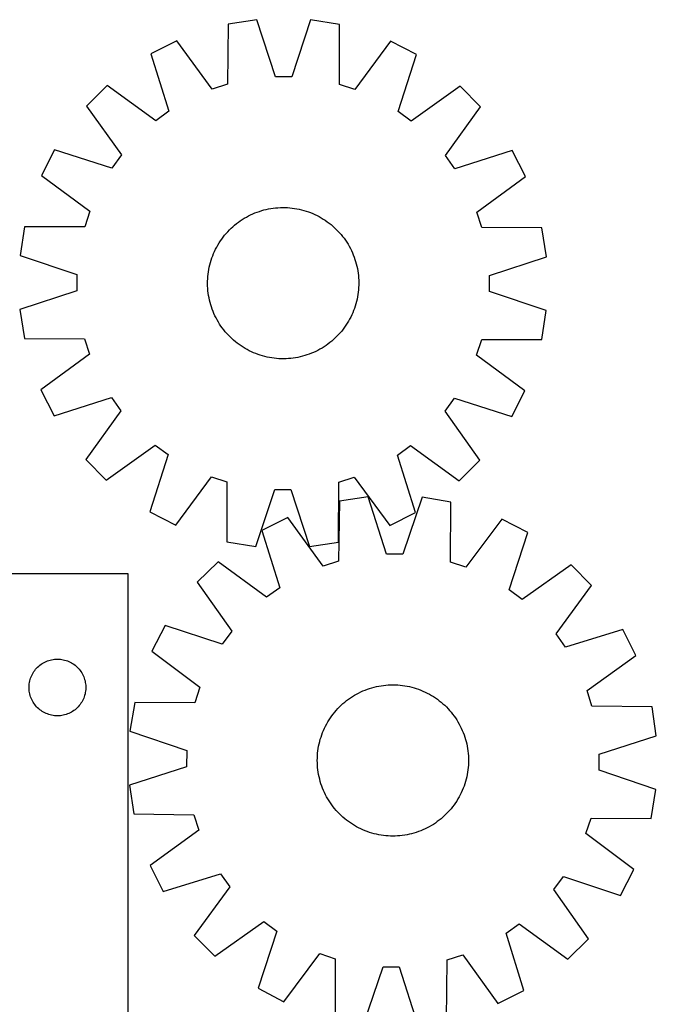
# Model space of a CAD drawing. Header units: millimetres. Extents: x 7 to 1493, y 7 to 2993.
# Tile 13 of 13: x 1156 to 1493, y 2473 to 2993. Entities that reach past the tile are written whole.
import ezdxf

# ---------------------------------------------------------------- set-up
doc = ezdxf.new("R2010")
doc.units = ezdxf.units.MM
doc.layers.add('CUT', color=7, linetype='CONTINUOUS', true_color=0x000000)

msp = doc.modelspace()

# ---------------------------------------------------------------- linework, layer by layer
at = {"layer": 'CUT'}
for p, q in [((1266.529816, 2991.038004), (1266.292744, 2959.274525)), ((1281.731094, 2993.415331), (1266.529816, 2991.038004)), ((1291.654637, 2963.24087), (1281.731094, 2993.415331)), ((1310.269888, 2993.359786), (1300.228964, 2963.224182)), ((1325.461797, 2990.923305), (1310.269888, 2993.359786)), ((1325.575226, 2959.159144), (1325.461797, 2990.923305)), ((1239.370646, 2982.271858), (1225.648006, 2975.313432)), ((1258.132917, 2956.640784), (1239.370646, 2982.271858)), ((1352.586638, 2982.051506), (1333.724739, 2956.49366)), ((1366.282088, 2975.039717), (1352.586638, 2982.051506)), ((1225.648006, 2975.313432), (1235.237991, 2945.03131)), ((1356.5743, 2944.795154), (1366.282088, 2975.039717)), ((1300.228964, 2963.224182), (1291.654637, 2963.24087)), ((1202.526988, 2958.583687), (1191.626253, 2947.725302)), ((1228.291405, 2940.004948), (1202.526988, 2958.583687)), ((1266.292744, 2959.274525), (1258.132917, 2956.640784)), ((1333.724739, 2956.49366), (1325.575226, 2959.159144)), ((1389.337809, 2958.220098), (1363.501268, 2939.741789)), ((1400.196194, 2947.319363), (1389.337809, 2958.220098)), ((1191.626253, 2947.725302), (1210.104562, 2921.888761)), ((1381.617455, 2921.554946), (1400.196194, 2947.319363)), ((1235.237991, 2945.03131), (1228.291405, 2940.004948)), ((1363.501268, 2939.741789), (1356.5743, 2944.795154)), ((1174.806634, 2924.669581), (1167.794845, 2910.974131)), ((1205.051198, 2914.961793), (1174.806634, 2924.669581)), ((1210.104562, 2921.888761), (1205.051198, 2914.961793)), ((1386.643817, 2914.60836), (1381.617455, 2921.554946)), ((1416.925939, 2924.198346), (1386.643817, 2914.60836)), ((1423.884365, 2910.475705), (1416.925939, 2924.198346)), ((1167.794845, 2910.974131), (1193.352691, 2892.112232)), ((1398.253291, 2891.713434), (1423.884365, 2910.475705)), ((1193.352691, 2892.112232), (1190.687207, 2883.962719)), ((1276.252542, 2889.054736), (1277.359576, 2889.64928)), ((1277.359576, 2889.64928), (1278.484738, 2890.208758)), ((1278.484738, 2890.208758), (1279.62692, 2890.732618)), ((1279.62692, 2890.732618), (1280.784992, 2891.220342)), ((1280.784992, 2891.220342), (1281.957813, 2891.67145)), ((1281.957813, 2891.67145), (1283.144225, 2892.085496)), ((1283.144225, 2892.085496), (1284.343056, 2892.462072)), ((1284.343056, 2892.462072), (1285.553125, 2892.800805)), ((1285.553125, 2892.800805), (1286.773237, 2893.101363)), ((1286.773237, 2893.101363), (1288.002187, 2893.363447)), ((1288.002187, 2893.363447), (1289.238763, 2893.5868)), ((1289.238763, 2893.5868), (1290.481744, 2893.771201)), ((1290.481744, 2893.771201), (1291.729905, 2893.916467)), ((1291.729905, 2893.916467), (1292.982012, 2894.022457)), ((1292.982012, 2894.022457), (1294.236831, 2894.089064)), ((1294.236831, 2894.089064), (1295.493123, 2894.116224)), ((1295.493123, 2894.116224), (1296.749648, 2894.103909)), ((1296.749648, 2894.103909), (1298.005166, 2894.052132)), ((1298.005166, 2894.052132), (1299.258439, 2893.960944)), ((1299.258439, 2893.960944), (1300.508228, 2893.830435)), ((1300.508228, 2893.830435), (1301.753302, 2893.660733)), ((1301.753302, 2893.660733), (1302.99243, 2893.452006)), ((1302.99243, 2893.452006), (1304.224391, 2893.20446)), ((1304.224391, 2893.20446), (1305.447969, 2892.918339)), ((1305.447969, 2892.918339), (1306.661955, 2892.593926)), ((1306.661955, 2892.593926), (1307.865153, 2892.231541)), ((1307.865153, 2892.231541), (1309.056374, 2891.831542)), ((1309.056374, 2891.831542), (1310.234442, 2891.394323)), ((1310.234442, 2891.394323), (1311.398196, 2890.920315)), ((1311.398196, 2890.920315), (1312.546487, 2890.409987)), ((1312.546487, 2890.409987), (1313.678182, 2889.863842)), ((1313.678182, 2889.863842), (1314.792163, 2889.282419)), ((1400.887032, 2883.553607), (1398.253291, 2891.713434)), ((1269.10016, 2883.964569), (1270.050837, 2884.786287)), ((1270.050837, 2884.786287), (1271.026856, 2885.577737)), ((1271.026856, 2885.577737), (1272.027254, 2886.33814)), ((1272.027254, 2886.33814), (1273.051042, 2887.066744)), ((1273.051042, 2887.066744), (1274.097211, 2887.762831)), ((1274.097211, 2887.762831), (1275.164729, 2888.425713)), ((1275.164729, 2888.425713), (1276.252542, 2889.054736)), ((1314.792163, 2889.282419), (1315.887332, 2888.666292)), ((1315.887332, 2888.666292), (1316.962607, 2888.016069)), ((1316.962607, 2888.016069), (1318.016928, 2887.332391)), ((1318.016928, 2887.332391), (1319.049253, 2886.615934)), ((1319.049253, 2886.615934), (1320.058565, 2885.867405)), ((1320.058565, 2885.867405), (1321.043867, 2885.087541)), ((1321.043867, 2885.087541), (1322.004186, 2884.277113)), ((1322.004186, 2884.277113), (1322.938576, 2883.436921)), ((1158.923047, 2883.84929), (1156.486566, 2868.657381)), ((1190.687207, 2883.962719), (1158.923047, 2883.84929)), ((1263.978946, 2878.446058), (1264.75881, 2879.43136)), ((1264.75881, 2879.43136), (1265.569238, 2880.391679)), ((1265.569238, 2880.391679), (1266.40943, 2881.326069)), ((1266.40943, 2881.326069), (1267.278558, 2882.233606)), ((1267.278558, 2882.233606), (1268.175763, 2883.113396)), ((1268.175763, 2883.113396), (1269.10016, 2883.964569)), ((1322.938576, 2883.436921), (1323.846113, 2882.567793)), ((1323.846113, 2882.567793), (1324.725903, 2881.670588)), ((1324.725903, 2881.670588), (1325.577076, 2880.746191)), ((1325.577076, 2880.746191), (1326.398794, 2879.795514)), ((1326.398794, 2879.795514), (1327.190244, 2878.819495)), ((1432.650511, 2883.316535), (1400.887032, 2883.553607)), ((1435.027838, 2868.115257), (1432.650511, 2883.316535)), ((1260.563932, 2873.179656), (1261.180059, 2874.274825)), ((1261.180059, 2874.274825), (1261.830282, 2875.3501)), ((1261.830282, 2875.3501), (1262.51396, 2876.404421)), ((1262.51396, 2876.404421), (1263.230417, 2877.436746)), ((1263.230417, 2877.436746), (1263.978946, 2878.446058)), ((1327.190244, 2878.819495), (1327.950647, 2877.819098)), ((1327.950647, 2877.819098), (1328.679251, 2876.795309)), ((1328.679251, 2876.795309), (1329.375338, 2875.74914)), ((1329.375338, 2875.74914), (1330.03822, 2874.681622)), ((1330.03822, 2874.681622), (1330.667243, 2873.593809)), ((1156.486566, 2868.657381), (1186.622169, 2858.616457)), ((1258.014809, 2867.443866), (1258.452029, 2868.621935)), ((1258.452029, 2868.621935), (1258.926036, 2869.785689)), ((1258.926036, 2869.785689), (1259.436364, 2870.93398)), ((1259.436364, 2870.93398), (1259.982509, 2872.065675)), ((1259.982509, 2872.065675), (1260.563932, 2873.179656)), ((1330.667243, 2873.593809), (1331.261787, 2872.486775)), ((1331.261787, 2872.486775), (1331.821265, 2871.361613)), ((1331.821265, 2871.361613), (1332.345125, 2870.219431)), ((1332.345125, 2870.219431), (1332.832849, 2869.061359)), ((1332.832849, 2869.061359), (1333.283957, 2867.888538)), ((1256.641891, 2862.611884), (1256.928012, 2863.835462)), ((1256.928012, 2863.835462), (1257.252425, 2865.049448)), ((1257.252425, 2865.049448), (1257.61481, 2866.252646)), ((1257.61481, 2866.252646), (1258.014809, 2867.443866)), ((1333.283957, 2867.888538), (1333.698003, 2866.702127)), ((1333.698003, 2866.702127), (1334.074579, 2865.503295)), ((1334.074579, 2865.503295), (1334.413313, 2864.293226)), ((1334.413313, 2864.293226), (1334.71387, 2863.073115)), ((1404.853377, 2858.191715), (1435.027838, 2868.115257)), ((1186.622169, 2858.616457), (1186.605481, 2850.04213)), ((1255.885407, 2857.645931), (1256.015917, 2858.895721)), ((1256.015917, 2858.895721), (1256.185618, 2860.140795)), ((1256.185618, 2860.140795), (1256.394345, 2861.379923)), ((1256.394345, 2861.379923), (1256.641891, 2862.611884)), ((1334.71387, 2863.073115), (1334.975954, 2861.844164)), ((1334.975954, 2861.844164), (1335.199307, 2860.607588)), ((1335.199307, 2860.607588), (1335.383708, 2859.364607)), ((1335.383708, 2859.364607), (1335.528974, 2858.116446)), ((1404.836689, 2849.617387), (1404.853377, 2858.191715)), ((1255.730127, 2853.880616), (1255.742442, 2855.137141)), ((1255.757287, 2852.624324), (1255.730127, 2853.880616)), ((1255.742442, 2855.137141), (1255.794219, 2856.392659)), ((1255.794219, 2856.392659), (1255.885407, 2857.645931)), ((1335.528974, 2858.116446), (1335.634964, 2856.864339)), ((1335.634964, 2856.864339), (1335.701571, 2855.60952)), ((1335.716416, 2853.096703), (1335.664639, 2851.841185)), ((1335.701571, 2855.60952), (1335.728731, 2854.353228)), ((1335.728731, 2854.353228), (1335.716416, 2853.096703)), ((1186.605481, 2850.04213), (1156.431021, 2840.118587)), ((1255.823894, 2851.369505), (1255.757287, 2852.624324)), ((1255.929884, 2850.117398), (1255.823894, 2851.369505)), ((1256.075151, 2848.869237), (1255.929884, 2850.117398)), ((1256.259551, 2847.626256), (1256.075151, 2848.869237)), ((1335.27324, 2848.093049), (1335.064513, 2846.853921)), ((1335.442942, 2849.338123), (1335.27324, 2848.093049)), ((1335.573451, 2850.587913), (1335.442942, 2849.338123)), ((1335.664639, 2851.841185), (1335.573451, 2850.587913)), ((1434.972293, 2839.576463), (1404.836689, 2849.617387)), ((1256.482904, 2846.38968), (1256.259551, 2847.626256)), ((1256.744988, 2845.160729), (1256.482904, 2846.38968)), ((1257.045546, 2843.940618), (1256.744988, 2845.160729)), ((1257.384279, 2842.730549), (1257.045546, 2843.940618)), ((1257.760855, 2841.531717), (1257.384279, 2842.730549)), ((1334.206434, 2843.184396), (1333.844049, 2841.981198)), ((1334.530846, 2844.398382), (1334.206434, 2843.184396)), ((1334.816967, 2845.62196), (1334.530846, 2844.398382)), ((1335.064513, 2846.853921), (1334.816967, 2845.62196)), ((1156.431021, 2840.118587), (1158.808348, 2824.917309)), ((1258.174901, 2840.345306), (1257.760855, 2841.531717)), ((1258.626009, 2839.172485), (1258.174901, 2840.345306)), ((1259.113733, 2838.014413), (1258.626009, 2839.172485)), ((1259.637593, 2836.872231), (1259.113733, 2838.014413)), ((1332.532822, 2838.448155), (1332.022494, 2837.299864)), ((1333.00683, 2839.611909), (1332.532822, 2838.448155)), ((1333.444049, 2840.789978), (1333.00683, 2839.611909)), ((1333.844049, 2841.981198), (1333.444049, 2840.789978)), ((1432.535812, 2824.384554), (1434.972293, 2839.576463)), ((1260.197071, 2835.747069), (1259.637593, 2836.872231)), ((1260.791615, 2834.640035), (1260.197071, 2835.747069)), ((1261.420638, 2833.552222), (1260.791615, 2834.640035)), ((1262.083521, 2832.484704), (1261.420638, 2833.552222)), ((1262.779607, 2831.438535), (1262.083521, 2832.484704)), ((1329.628576, 2832.883744), (1328.944899, 2831.829423)), ((1330.278799, 2833.959019), (1329.628576, 2832.883744)), ((1330.894926, 2835.054188), (1330.278799, 2833.959019)), ((1331.476349, 2836.168169), (1330.894926, 2835.054188)), ((1332.022494, 2837.299864), (1331.476349, 2836.168169)), ((1263.508211, 2830.414747), (1262.779607, 2831.438535)), ((1264.268614, 2829.414349), (1263.508211, 2830.414747)), ((1265.060064, 2828.43833), (1264.268614, 2829.414349)), ((1265.881782, 2827.487653), (1265.060064, 2828.43833)), ((1266.732956, 2826.563256), (1265.881782, 2827.487653)), ((1325.049428, 2826.907775), (1324.1803, 2826.000238)), ((1325.88962, 2827.842165), (1325.049428, 2826.907775)), ((1326.700048, 2828.802484), (1325.88962, 2827.842165)), ((1327.479912, 2829.787786), (1326.700048, 2828.802484)), ((1328.228441, 2830.797098), (1327.479912, 2829.787786)), ((1328.944899, 2831.829423), (1328.228441, 2830.797098)), ((1158.808348, 2824.917309), (1190.571826, 2824.680237)), ((1190.571826, 2824.680237), (1193.205567, 2816.52041)), ((1267.612745, 2825.666051), (1266.732956, 2826.563256)), ((1268.520282, 2824.796923), (1267.612745, 2825.666051)), ((1269.454672, 2823.956731), (1268.520282, 2824.796923)), ((1270.414991, 2823.146303), (1269.454672, 2823.956731)), ((1271.400293, 2822.366439), (1270.414991, 2823.146303)), ((1272.409605, 2821.61791), (1271.400293, 2822.366439)), ((1319.431605, 2821.895704), (1318.407816, 2821.1671)), ((1320.432002, 2822.656107), (1319.431605, 2821.895704)), ((1321.408021, 2823.447557), (1320.432002, 2822.656107)), ((1322.358698, 2824.269275), (1321.408021, 2823.447557)), ((1323.283095, 2825.120448), (1322.358698, 2824.269275)), ((1324.1803, 2826.000238), (1323.283095, 2825.120448)), ((1398.106167, 2816.121612), (1400.771651, 2824.271126)), ((1400.771651, 2824.271126), (1432.535812, 2824.384554)), ((1193.205567, 2816.52041), (1167.574493, 2797.758139)), ((1273.441931, 2820.901453), (1272.409605, 2821.61791)), ((1274.496251, 2820.217775), (1273.441931, 2820.901453)), ((1275.571526, 2819.567552), (1274.496251, 2820.217775)), ((1276.666695, 2818.951425), (1275.571526, 2819.567552)), ((1277.780676, 2818.370002), (1276.666695, 2818.951425)), ((1278.912371, 2817.823857), (1277.780676, 2818.370002)), ((1280.060662, 2817.313529), (1278.912371, 2817.823857)), ((1281.224416, 2816.839521), (1280.060662, 2817.313529)), ((1282.402485, 2816.402302), (1281.224416, 2816.839521)), ((1309.501045, 2816.562394), (1308.314634, 2816.148348)), ((1310.673866, 2817.013502), (1309.501045, 2816.562394)), ((1311.831939, 2817.501226), (1310.673866, 2817.013502)), ((1312.97412, 2818.025086), (1311.831939, 2817.501226)), ((1314.099283, 2818.584564), (1312.97412, 2818.025086)), ((1315.206316, 2819.179108), (1314.099283, 2818.584564)), ((1316.294129, 2819.808131), (1315.206316, 2819.179108)), ((1317.361647, 2820.471014), (1316.294129, 2819.808131)), ((1318.407816, 2821.1671), (1317.361647, 2820.471014)), ((1283.593706, 2816.002303), (1282.402485, 2816.402302)), ((1284.796903, 2815.639918), (1283.593706, 2816.002303)), ((1286.010889, 2815.315505), (1284.796903, 2815.639918)), ((1287.234467, 2815.029384), (1286.010889, 2815.315505)), ((1288.466428, 2814.781838), (1287.234467, 2815.029384)), ((1289.705557, 2814.573111), (1288.466428, 2814.781838)), ((1290.95063, 2814.403409), (1289.705557, 2814.573111)), ((1292.20042, 2814.2729), (1290.95063, 2814.403409)), ((1293.453692, 2814.181712), (1292.20042, 2814.2729)), ((1294.70921, 2814.129935), (1293.453692, 2814.181712)), ((1295.965735, 2814.11762), (1294.70921, 2814.129935)), ((1297.222027, 2814.14478), (1295.965735, 2814.11762)), ((1298.476846, 2814.211387), (1297.222027, 2814.14478)), ((1299.728953, 2814.317377), (1298.476846, 2814.211387)), ((1300.977114, 2814.462643), (1299.728953, 2814.317377)), ((1302.220095, 2814.647044), (1300.977114, 2814.462643)), ((1303.456671, 2814.870397), (1302.220095, 2814.647044)), ((1304.685622, 2815.132481), (1303.456671, 2814.870397)), ((1305.905733, 2815.433039), (1304.685622, 2815.132481)), ((1307.115802, 2815.771772), (1305.905733, 2815.433039)), ((1308.314634, 2816.148348), (1307.115802, 2815.771772)), ((1423.664013, 2797.259713), (1398.106167, 2816.121612)), ((1167.574493, 2797.758139), (1174.532919, 2784.035498)), ((1416.652224, 2783.564263), (1423.664013, 2797.259713)), ((1174.532919, 2784.035498), (1204.815041, 2793.625484)), ((1204.815041, 2793.625484), (1209.841403, 2786.678898)), ((1381.354296, 2786.345083), (1386.407661, 2793.272051)), ((1386.407661, 2793.272051), (1416.652224, 2783.564263)), ((1209.841403, 2786.678898), (1191.262664, 2760.914481)), ((1399.832605, 2760.508542), (1381.354296, 2786.345083)), ((1202.121049, 2750.013746), (1227.95759, 2768.492055)), ((1227.95759, 2768.492055), (1234.884558, 2763.438691)), ((1356.220867, 2763.202534), (1363.167453, 2768.228896)), ((1363.167453, 2768.228896), (1388.93187, 2749.650157)), ((1191.262664, 2760.914481), (1202.121049, 2750.013746)), ((1234.884558, 2763.438691), (1225.17677, 2733.194127)), ((1365.810853, 2732.920412), (1356.220867, 2763.202534)), ((1388.93187, 2749.650157), (1399.832605, 2760.508542)), ((1238.87222, 2726.182338), (1257.734119, 2751.740184)), ((1257.734119, 2751.740184), (1265.883633, 2749.0747)), ((1265.883633, 2749.0747), (1265.997061, 2717.310539)), ((1324.929042, 2717.19584), (1325.166115, 2748.959319)), ((1325.166115, 2748.959319), (1333.325942, 2751.59306)), ((1333.325942, 2751.59306), (1352.088212, 2725.961986)), ((1281.18897, 2714.874058), (1291.229894, 2745.009662)), ((1291.229894, 2745.009662), (1299.804222, 2744.992974)), ((1299.804222, 2744.992974), (1309.727764, 2714.818513)), ((1325.485226, 2738.863563), (1325.040208, 2707.102318)), ((1340.701743, 2741.141319), (1325.485226, 2738.863563)), ((1350.427525, 2710.902537), (1340.701743, 2741.141319)), ((1369.239561, 2740.898935), (1359.001559, 2710.829714)), ((1384.415194, 2738.363047), (1369.239561, 2740.898935)), ((1225.17677, 2733.194127), (1238.87222, 2726.182338)), ((1384.320664, 2706.598825), (1384.415194, 2738.363047)), ((1298.269248, 2730.275413), (1284.501346, 2723.406976)), ((1316.863313, 2704.522054), (1298.269248, 2730.275413)), ((1352.088212, 2725.961986), (1365.810853, 2732.920412)), ((1411.481371, 2729.313856), (1392.452552, 2703.880044)), ((1425.130623, 2722.212555), (1411.481371, 2729.313856)), ((1284.501346, 2723.406976), (1293.892873, 2693.062719)), ((1415.225035, 2692.032195), (1425.130623, 2722.212555)), ((1265.997061, 2717.310539), (1281.18897, 2714.874058)), ((1309.727764, 2714.818513), (1324.929042, 2717.19584)), ((1359.001559, 2710.829714), (1350.427525, 2710.902537)), ((1261.271296, 2706.82896), (1250.299707, 2696.042173)), ((1286.913529, 2688.081943), (1261.271296, 2706.82896)), ((1325.040208, 2707.102318), (1316.863313, 2704.522054)), ((1392.452552, 2703.880044), (1384.320664, 2706.598825)), ((1448.075733, 2705.242354), (1422.118771, 2686.933589)), ((1458.86252, 2694.270764), (1448.075733, 2705.242354)), ((1213.7684, 2700.342787), (1138.7684, 2700.342787)), ((1213.7684, 2400.342787), (1213.7684, 2700.342787)), ((1250.299707, 2696.042173), (1268.608471, 2670.085211)), ((1293.892873, 2693.062719), (1286.913529, 2688.081943)), ((1422.118771, 2686.933589), (1415.225035, 2692.032195)), ((1440.115503, 2668.628532), (1458.86252, 2694.270764)), ((1233.329506, 2673.097062), (1226.228205, 2659.447811)), ((1263.509865, 2663.191475), (1233.329506, 2673.097062)), ((1475.440537, 2671.040715), (1445.096279, 2661.649188)), ((1482.308973, 2657.272813), (1475.440537, 2671.040715)), ((1268.608471, 2670.085211), (1263.509865, 2663.191475)), ((1445.096279, 2661.649188), (1440.115503, 2668.628532)), ((1173.200119, 2655.025622), (1173.960041, 2655.164105)), ((1173.960041, 2655.164105), (1174.726085, 2655.263285)), ((1174.726085, 2655.263285), (1175.496219, 2655.322898)), ((1175.496219, 2655.322898), (1176.2684, 2655.342787)), ((1176.2684, 2655.342787), (1177.040581, 2655.322898)), ((1177.040581, 2655.322898), (1177.810715, 2655.263285)), ((1177.810715, 2655.263285), (1178.576759, 2655.164105)), ((1178.576759, 2655.164105), (1179.336681, 2655.025622)), ((1226.228205, 2659.447811), (1251.662017, 2640.418992)), ((1456.555614, 2638.678747), (1482.308973, 2657.272813)), ((1164.270811, 2649.346001), (1164.750193, 2649.951684)), ((1164.750193, 2649.951684), (1165.26012, 2650.531887)), ((1165.26012, 2650.531887), (1165.799238, 2651.085069)), ((1165.799238, 2651.085069), (1166.366118, 2651.609766)), ((1166.366118, 2651.609766), (1166.959258, 2652.104584)), ((1166.959258, 2652.104584), (1167.577084, 2652.568212)), ((1167.577084, 2652.568212), (1168.217957, 2652.99942)), ((1168.217957, 2652.99942), (1168.880179, 2653.397065)), ((1168.880179, 2653.397065), (1169.561993, 2653.760093)), ((1169.561993, 2653.760093), (1170.261592, 2654.08754)), ((1170.261592, 2654.08754), (1170.977119, 2654.378539)), ((1170.977119, 2654.378539), (1171.706678, 2654.632317)), ((1171.706678, 2654.632317), (1172.448333, 2654.848203)), ((1172.448333, 2654.848203), (1173.200119, 2655.025622)), ((1179.336681, 2655.025622), (1180.088467, 2654.848203)), ((1180.088467, 2654.848203), (1180.830123, 2654.632317)), ((1180.830123, 2654.632317), (1181.559681, 2654.378539)), ((1181.559681, 2654.378539), (1182.275209, 2654.08754)), ((1182.275209, 2654.08754), (1182.974807, 2653.760093)), ((1182.974807, 2653.760093), (1183.656621, 2653.397065)), ((1183.656621, 2653.397065), (1184.318843, 2652.99942)), ((1184.318843, 2652.99942), (1184.959717, 2652.568212)), ((1184.959717, 2652.568212), (1185.577542, 2652.104584)), ((1185.577542, 2652.104584), (1186.170682, 2651.609766)), ((1186.170682, 2651.609766), (1186.737562, 2651.085069)), ((1186.737562, 2651.085069), (1187.276681, 2650.531887)), ((1187.276681, 2650.531887), (1187.786607, 2649.951684)), ((1187.786607, 2649.951684), (1188.265989, 2649.346001)), ((1161.866152, 2644.535071), (1162.101062, 2645.270922)), ((1162.101062, 2645.270922), (1162.373541, 2645.993705)), ((1162.373541, 2645.993705), (1162.682866, 2646.701502)), ((1162.682866, 2646.701502), (1163.028218, 2647.392438)), ((1163.028218, 2647.392438), (1163.408681, 2648.064679)), ((1163.408681, 2648.064679), (1163.823245, 2648.716442)), ((1163.823245, 2648.716442), (1164.270811, 2649.346001)), ((1188.265989, 2649.346001), (1188.713555, 2648.716442)), ((1188.713555, 2648.716442), (1189.12812, 2648.064679)), ((1189.12812, 2648.064679), (1189.508582, 2647.392438)), ((1189.508582, 2647.392438), (1189.853934, 2646.701502)), ((1189.853934, 2646.701502), (1190.16326, 2645.993705)), ((1190.16326, 2645.993705), (1190.435739, 2645.270922)), ((1190.435739, 2645.270922), (1190.670648, 2644.535071)), ((1161.273373, 2640.729005), (1161.313137, 2641.500419)), ((1161.273373, 2639.956568), (1161.273373, 2640.729005)), ((1161.313137, 2639.185155), (1161.273373, 2639.956568)), ((1161.313137, 2641.500419), (1161.39256, 2642.268762)), ((1161.39256, 2642.268762), (1161.511431, 2643.031998)), ((1161.511431, 2643.031998), (1161.669435, 2643.788103)), ((1161.669435, 2643.788103), (1161.866152, 2644.535071)), ((1190.670648, 2644.535071), (1190.867366, 2643.788103)), ((1190.867366, 2643.788103), (1191.025369, 2643.031998)), ((1191.025369, 2643.031998), (1191.14424, 2642.268762)), ((1191.14424, 2642.268762), (1191.223663, 2641.500419)), ((1191.223663, 2641.500419), (1191.263427, 2640.729005)), ((1191.263427, 2639.956568), (1191.223663, 2639.185155)), ((1191.263427, 2640.729005), (1191.263427, 2639.956568)), ((1251.662017, 2640.418992), (1248.943236, 2632.287104)), ((1340.262354, 2639.398134), (1341.451451, 2639.804404)), ((1341.451451, 2639.804404), (1342.652722, 2640.173123)), ((1342.652722, 2640.173123), (1343.864983, 2640.503927)), ((1343.864983, 2640.503927), (1345.087036, 2640.79649)), ((1345.087036, 2640.79649), (1346.317675, 2641.050523)), ((1346.317675, 2641.050523), (1347.555687, 2641.265776)), ((1347.555687, 2641.265776), (1348.799849, 2641.442035)), ((1348.799849, 2641.442035), (1350.048934, 2641.579127)), ((1350.048934, 2641.579127), (1351.301709, 2641.676917)), ((1351.301709, 2641.676917), (1352.556937, 2641.735307)), ((1352.556937, 2641.735307), (1353.813379, 2641.754242)), ((1353.813379, 2641.754242), (1355.069797, 2641.733701)), ((1355.069797, 2641.733701), (1356.324949, 2641.673706)), ((1356.324949, 2641.673706), (1357.577598, 2641.574314)), ((1357.577598, 2641.574314), (1358.826506, 2641.435625)), ((1358.826506, 2641.435625), (1360.070442, 2641.257776)), ((1360.070442, 2641.257776), (1361.308177, 2641.040941)), ((1361.308177, 2641.040941), (1362.538491, 2640.785335)), ((1362.538491, 2640.785335), (1363.760169, 2640.49121)), ((1363.760169, 2640.49121), (1364.972006, 2640.158856)), ((1364.972006, 2640.158856), (1366.172805, 2639.788602)), ((1366.172805, 2639.788602), (1367.361382, 2639.380812)), ((1161.39256, 2638.416811), (1161.313137, 2639.185155)), ((1161.511431, 2637.653575), (1161.39256, 2638.416811)), ((1161.669435, 2636.89747), (1161.511431, 2637.653575)), ((1161.866152, 2636.150502), (1161.669435, 2636.89747)), ((1162.101062, 2635.414651), (1161.866152, 2636.150502)), ((1162.373541, 2634.691868), (1162.101062, 2635.414651)), ((1162.682866, 2633.984071), (1162.373541, 2634.691868)), ((1190.16326, 2634.691868), (1189.853934, 2633.984071)), ((1190.435739, 2635.414651), (1190.16326, 2634.691868)), ((1190.670648, 2636.150502), (1190.435739, 2635.414651)), ((1190.867366, 2636.89747), (1190.670648, 2636.150502)), ((1191.025369, 2637.653575), (1190.867366, 2636.89747)), ((1191.14424, 2638.416811), (1191.025369, 2637.653575)), ((1191.223663, 2639.185155), (1191.14424, 2638.416811)), ((1330.297091, 2634.129952), (1331.325627, 2634.851838)), ((1331.325627, 2634.851838), (1332.376332, 2635.541061)), ((1332.376332, 2635.541061), (1333.448166, 2636.19694)), ((1333.448166, 2636.19694), (1334.540074, 2636.818828)), ((1334.540074, 2636.818828), (1335.650976, 2637.406112)), ((1335.650976, 2637.406112), (1336.779778, 2637.958211)), ((1336.779778, 2637.958211), (1337.925364, 2638.474582)), ((1337.925364, 2638.474582), (1339.086605, 2638.954714)), ((1339.086605, 2638.954714), (1340.262354, 2639.398134)), ((1367.361382, 2639.380812), (1368.536563, 2638.935889)), ((1368.536563, 2638.935889), (1369.697189, 2638.454273)), ((1369.697189, 2638.454273), (1370.842114, 2637.936438)), ((1370.842114, 2637.936438), (1371.970209, 2637.382896)), ((1371.970209, 2637.382896), (1373.08036, 2636.794192)), ((1373.08036, 2636.794192), (1374.171471, 2636.170909)), ((1374.171471, 2636.170909), (1375.242466, 2635.51366)), ((1375.242466, 2635.51366), (1376.292288, 2634.823095)), ((1376.292288, 2634.823095), (1377.319901, 2634.099894)), ((1459.135878, 2630.501852), (1456.555614, 2638.678747)), ((1163.028218, 2633.293135), (1162.682866, 2633.984071)), ((1163.408681, 2632.620895), (1163.028218, 2633.293135)), ((1163.823245, 2631.969131), (1163.408681, 2632.620895)), ((1164.270811, 2631.339572), (1163.823245, 2631.969131)), ((1164.750193, 2630.733889), (1164.270811, 2631.339572)), ((1165.26012, 2630.153687), (1164.750193, 2630.733889)), ((1165.799238, 2629.600504), (1165.26012, 2630.153687)), ((1166.366118, 2629.075808), (1165.799238, 2629.600504)), ((1166.959258, 2628.58099), (1166.366118, 2629.075808)), ((1186.170682, 2629.075808), (1185.577542, 2628.58099)), ((1186.737562, 2629.600504), (1186.170682, 2629.075808)), ((1187.276681, 2630.153687), (1186.737562, 2629.600504)), ((1187.786607, 2630.733889), (1187.276681, 2630.153687)), ((1188.265989, 2631.339572), (1187.786607, 2630.733889)), ((1188.713555, 2631.969131), (1188.265989, 2631.339572)), ((1189.12812, 2632.620895), (1188.713555, 2631.969131)), ((1189.508582, 2633.293135), (1189.12812, 2632.620895)), ((1189.853934, 2633.984071), (1189.508582, 2633.293135)), ((1217.179014, 2632.381633), (1214.643125, 2617.206001)), ((1248.943236, 2632.287104), (1217.179014, 2632.381633)), ((1323.800283, 2628.225899), (1324.646574, 2629.154768)), ((1324.646574, 2629.154768), (1325.521625, 2630.056595)), ((1325.521625, 2630.056595), (1326.424571, 2630.930492)), ((1326.424571, 2630.930492), (1327.354521, 2631.775596)), ((1327.354521, 2631.775596), (1328.310557, 2632.591072)), ((1328.310557, 2632.591072), (1329.291737, 2633.376115)), ((1329.291737, 2633.376115), (1330.297091, 2634.129952)), ((1377.319901, 2634.099894), (1378.324291, 2633.344773)), ((1378.324291, 2633.344773), (1379.304466, 2632.558475)), ((1379.304466, 2632.558475), (1380.259459, 2631.741778)), ((1380.259459, 2631.741778), (1381.188328, 2630.895486)), ((1381.188328, 2630.895486), (1382.090156, 2630.020436)), ((1382.090156, 2630.020436), (1382.964053, 2629.11749)), ((1382.964053, 2629.11749), (1383.809156, 2628.18754)), ((1490.897124, 2630.056834), (1459.135878, 2630.501852)), ((1493.174879, 2614.840318), (1490.897124, 2630.056834)), ((1167.577084, 2628.117362), (1166.959258, 2628.58099)), ((1168.217957, 2627.686153), (1167.577084, 2628.117362)), ((1168.880179, 2627.288508), (1168.217957, 2627.686153)), ((1169.561993, 2626.92548), (1168.880179, 2627.288508)), ((1170.261592, 2626.598033), (1169.561993, 2626.92548)), ((1170.977119, 2626.307034), (1170.261592, 2626.598033)), ((1171.706678, 2626.053256), (1170.977119, 2626.307034)), ((1172.448333, 2625.837371), (1171.706678, 2626.053256)), ((1173.200119, 2625.659951), (1172.448333, 2625.837371)), ((1173.960041, 2625.521468), (1173.200119, 2625.659951)), ((1174.726085, 2625.422288), (1173.960041, 2625.521468)), ((1175.496219, 2625.362675), (1174.726085, 2625.422288)), ((1176.2684, 2625.342787), (1175.496219, 2625.362675)), ((1177.040581, 2625.362675), (1176.2684, 2625.342787)), ((1177.810715, 2625.422288), (1177.040581, 2625.362675)), ((1178.576759, 2625.521468), (1177.810715, 2625.422288)), ((1179.336681, 2625.659951), (1178.576759, 2625.521468)), ((1180.088467, 2625.837371), (1179.336681, 2625.659951)), ((1180.830123, 2626.053256), (1180.088467, 2625.837371)), ((1181.559681, 2626.307034), (1180.830123, 2626.053256)), ((1182.275209, 2626.598033), (1181.559681, 2626.307034)), ((1182.974807, 2626.92548), (1182.275209, 2626.598033)), ((1183.656621, 2627.288508), (1182.974807, 2626.92548)), ((1184.318843, 2627.686153), (1183.656621, 2627.288508)), ((1184.959717, 2628.117362), (1184.318843, 2627.686153)), ((1185.577542, 2628.58099), (1184.959717, 2628.117362)), ((1320.028401, 2623.208906), (1320.718966, 2624.258728)), ((1320.718966, 2624.258728), (1321.442166, 2625.286341)), ((1321.442166, 2625.286341), (1322.197288, 2626.290731)), ((1322.197288, 2626.290731), (1322.983585, 2627.270906)), ((1322.983585, 2627.270906), (1323.800283, 2628.225899)), ((1383.809156, 2628.18754), (1384.624632, 2627.231503)), ((1384.624632, 2627.231503), (1385.409676, 2626.250324)), ((1385.409676, 2626.250324), (1386.163513, 2625.24497)), ((1386.163513, 2625.24497), (1386.885399, 2624.216433)), ((1386.885399, 2624.216433), (1387.574621, 2623.165729)), ((1317.087788, 2617.663628), (1317.605622, 2618.808554)), ((1317.605622, 2618.808554), (1318.159165, 2619.936648)), ((1318.159165, 2619.936648), (1318.747868, 2621.046799)), ((1318.747868, 2621.046799), (1319.371152, 2622.137911)), ((1319.371152, 2622.137911), (1320.028401, 2623.208906)), ((1387.574621, 2623.165729), (1388.2305, 2622.093894)), ((1388.2305, 2622.093894), (1388.852388, 2621.001987)), ((1388.852388, 2621.001987), (1389.439672, 2619.891084)), ((1389.439672, 2619.891084), (1389.991772, 2618.762283)), ((1389.991772, 2618.762283), (1390.508143, 2617.616697)), ((1214.643125, 2617.206001), (1244.712347, 2606.967999)), ((1315.383204, 2612.938446), (1315.753459, 2614.139245)), ((1315.753459, 2614.139245), (1316.161249, 2615.327821)), ((1316.161249, 2615.327821), (1316.606171, 2616.503003)), ((1316.606171, 2616.503003), (1317.087788, 2617.663628)), ((1390.508143, 2617.616697), (1390.988275, 2616.455456)), ((1390.988275, 2616.455456), (1391.431695, 2615.279707)), ((1391.431695, 2615.279707), (1391.837965, 2614.09061)), ((1391.837965, 2614.09061), (1392.206684, 2612.889338)), ((1462.936097, 2605.114536), (1493.174879, 2614.840318)), ((1314.284285, 2608.036881), (1314.50112, 2609.274617)), ((1314.50112, 2609.274617), (1314.756726, 2610.504931)), ((1314.756726, 2610.504931), (1315.050851, 2611.726609)), ((1315.050851, 2611.726609), (1315.383204, 2612.938446)), ((1392.206684, 2612.889338), (1392.537488, 2611.677078)), ((1392.537488, 2611.677078), (1392.830051, 2610.455025)), ((1392.830051, 2610.455025), (1393.084084, 2609.224385)), ((1393.084084, 2609.224385), (1393.299336, 2607.986373)), ((1244.712347, 2606.967999), (1244.639524, 2598.393964)), ((1313.808359, 2603.036236), (1313.868355, 2604.291389)), ((1313.868355, 2604.291389), (1313.967746, 2605.544037)), ((1313.967746, 2605.544037), (1314.106435, 2606.792946)), ((1314.106435, 2606.792946), (1314.284285, 2608.036881)), ((1393.299336, 2607.986373), (1393.475595, 2606.742211)), ((1393.475595, 2606.742211), (1393.612687, 2605.493127)), ((1393.612687, 2605.493127), (1393.710477, 2604.240352)), ((1393.710477, 2604.240352), (1393.768868, 2602.985124)), ((1462.863274, 2596.540501), (1462.936097, 2605.114536)), ((1244.639524, 2598.393964), (1214.400742, 2588.668183)), ((1313.787819, 2601.779819), (1313.808359, 2603.036236)), ((1313.806753, 2600.523376), (1313.787819, 2601.779819)), ((1313.865144, 2599.268148), (1313.806753, 2600.523376)), ((1313.962934, 2598.015374), (1313.865144, 2599.268148)), ((1314.100026, 2596.766289), (1313.962934, 2598.015374)), ((1393.607875, 2597.964463), (1393.469186, 2596.715555)), ((1393.707266, 2599.217111), (1393.607875, 2597.964463)), ((1393.767262, 2600.472264), (1393.707266, 2599.217111)), ((1393.787802, 2601.728681), (1393.767262, 2600.472264)), ((1393.768868, 2602.985124), (1393.787802, 2601.728681)), ((1314.276285, 2595.522127), (1314.100026, 2596.766289)), ((1314.491537, 2594.284115), (1314.276285, 2595.522127)), ((1314.74557, 2593.053475), (1314.491537, 2594.284115)), ((1315.038133, 2591.831422), (1314.74557, 2593.053475)), ((1392.818895, 2593.003569), (1392.52477, 2591.781891)), ((1393.074501, 2594.233883), (1392.818895, 2593.003569)), ((1393.291336, 2595.471619), (1393.074501, 2594.233883)), ((1393.469186, 2596.715555), (1393.291336, 2595.471619)), ((1492.932496, 2586.302499), (1462.863274, 2596.540501)), ((1214.400742, 2588.668183), (1216.678497, 2573.451666)), ((1315.368937, 2590.619162), (1315.038133, 2591.831422)), ((1315.737656, 2589.41789), (1315.368937, 2590.619162)), ((1316.143926, 2588.228793), (1315.737656, 2589.41789)), ((1316.587346, 2587.053044), (1316.143926, 2588.228793)), ((1391.414372, 2588.180679), (1390.96945, 2587.005498)), ((1391.822162, 2589.369255), (1391.414372, 2588.180679)), ((1392.192417, 2590.570055), (1391.822162, 2589.369255)), ((1392.52477, 2591.781891), (1392.192417, 2590.570055)), ((1317.067478, 2585.891804), (1316.587346, 2587.053044)), ((1317.583849, 2584.746217), (1317.067478, 2585.891804)), ((1318.135949, 2583.617416), (1317.583849, 2584.746217)), ((1318.723233, 2582.506513), (1318.135949, 2583.617416)), ((1319.345121, 2581.414606), (1318.723233, 2582.506513)), ((1388.827753, 2582.461701), (1388.204469, 2581.370589)), ((1389.416456, 2583.571852), (1388.827753, 2582.461701)), ((1389.969999, 2584.699947), (1389.416456, 2583.571852)), ((1390.487833, 2585.844872), (1389.969999, 2584.699947)), ((1390.96945, 2587.005498), (1390.487833, 2585.844872)), ((1490.396607, 2571.126867), (1492.932496, 2586.302499)), ((1320.001, 2580.342771), (1319.345121, 2581.414606)), ((1320.690222, 2579.292067), (1320.001, 2580.342771)), ((1321.412108, 2578.26353), (1320.690222, 2579.292067)), ((1322.165945, 2577.258176), (1321.412108, 2578.26353)), ((1322.950989, 2576.276997), (1322.165945, 2577.258176)), ((1385.378333, 2577.21777), (1384.592036, 2576.237595)), ((1386.133455, 2578.222159), (1385.378333, 2577.21777)), ((1386.856655, 2579.249772), (1386.133455, 2578.222159)), ((1387.54722, 2580.299594), (1386.856655, 2579.249772)), ((1388.204469, 2581.370589), (1387.54722, 2580.299594)), ((1216.678497, 2573.451666), (1248.439743, 2573.006648)), ((1248.439743, 2573.006648), (1251.020007, 2564.829753)), ((1323.766465, 2575.32096), (1322.950989, 2576.276997)), ((1324.611568, 2574.39101), (1323.766465, 2575.32096)), ((1325.485465, 2573.488065), (1324.611568, 2574.39101)), ((1326.387293, 2572.613014), (1325.485465, 2573.488065)), ((1327.316162, 2571.766722), (1326.387293, 2572.613014)), ((1381.15105, 2572.578008), (1380.2211, 2571.732904)), ((1382.053996, 2573.451905), (1381.15105, 2572.578008)), ((1382.929047, 2574.353733), (1382.053996, 2573.451905)), ((1383.775338, 2575.282601), (1382.929047, 2574.353733)), ((1384.592036, 2576.237595), (1383.775338, 2575.282601)), ((1328.271155, 2570.950025), (1327.316162, 2571.766722)), ((1329.25133, 2570.163727), (1328.271155, 2570.950025)), ((1330.25572, 2569.408606), (1329.25133, 2570.163727)), ((1331.283332, 2568.685406), (1330.25572, 2569.408606)), ((1332.333155, 2567.99484), (1331.283332, 2568.685406)), ((1333.40415, 2567.337592), (1332.333155, 2567.99484)), ((1334.495261, 2566.714308), (1333.40415, 2567.337592)), ((1335.605412, 2566.125604), (1334.495261, 2566.714308)), ((1373.035547, 2566.689672), (1371.924645, 2566.102388)), ((1374.127455, 2567.31156), (1373.035547, 2566.689672)), ((1375.199289, 2567.96744), (1374.127455, 2567.31156)), ((1376.249994, 2568.656662), (1375.199289, 2567.96744)), ((1377.27853, 2569.378548), (1376.249994, 2568.656662)), ((1378.283884, 2570.132385), (1377.27853, 2569.378548)), ((1379.265064, 2570.917429), (1378.283884, 2570.132385)), ((1380.2211, 2571.732904), (1379.265064, 2570.917429)), ((1455.913604, 2563.089508), (1458.632385, 2571.221396)), ((1458.632385, 2571.221396), (1490.396607, 2571.126867)), ((1251.020007, 2564.829753), (1225.266648, 2546.235687)), ((1336.733507, 2565.572062), (1335.605412, 2566.125604)), ((1337.878432, 2565.054227), (1336.733507, 2565.572062)), ((1339.039058, 2564.572611), (1337.878432, 2565.054227)), ((1340.214239, 2564.127688), (1339.039058, 2564.572611)), ((1341.402816, 2563.719898), (1340.214239, 2564.127688)), ((1342.603615, 2563.349644), (1341.402816, 2563.719898)), ((1343.815452, 2563.01729), (1342.603615, 2563.349644)), ((1345.03713, 2562.723165), (1343.815452, 2563.01729)), ((1346.267444, 2562.467559), (1345.03713, 2562.723165)), ((1347.505179, 2562.250724), (1346.267444, 2562.467559)), ((1348.749115, 2562.072875), (1347.505179, 2562.250724)), ((1349.998023, 2561.934186), (1348.749115, 2562.072875)), ((1351.250672, 2561.834795), (1349.998023, 2561.934186)), ((1352.505824, 2561.774799), (1351.250672, 2561.834795)), ((1353.762242, 2561.754258), (1352.505824, 2561.774799)), ((1355.018684, 2561.773193), (1353.762242, 2561.754258)), ((1356.273912, 2561.831584), (1355.018684, 2561.773193)), ((1357.526687, 2561.929373), (1356.273912, 2561.831584)), ((1358.775772, 2562.066466), (1357.526687, 2561.929373)), ((1360.019934, 2562.242725), (1358.775772, 2562.066466)), ((1361.257946, 2562.457977), (1360.019934, 2562.242725)), ((1362.488585, 2562.71201), (1361.257946, 2562.457977)), ((1363.710638, 2563.004573), (1362.488585, 2562.71201)), ((1364.922899, 2563.335377), (1363.710638, 2563.004573)), ((1366.12417, 2563.704096), (1364.922899, 2563.335377)), ((1367.313267, 2564.110366), (1366.12417, 2563.704096)), ((1368.489016, 2564.553786), (1367.313267, 2564.110366)), ((1369.650257, 2565.033918), (1368.489016, 2564.553786)), ((1370.795843, 2565.550289), (1369.650257, 2565.033918)), ((1371.924645, 2566.102388), (1370.795843, 2565.550289)), ((1481.347416, 2544.060689), (1455.913604, 2563.089508)), ((1225.266648, 2546.235687), (1232.135084, 2532.467785)), ((1232.135084, 2532.467785), (1262.479342, 2541.859312)), ((1262.479342, 2541.859312), (1267.460118, 2534.879969)), ((1474.246115, 2530.411438), (1481.347416, 2544.060689)), ((1438.96715, 2533.42329), (1444.065756, 2540.317025)), ((1444.065756, 2540.317025), (1474.246115, 2530.411438)), ((1267.460118, 2534.879969), (1248.713101, 2509.237736)), ((1457.275914, 2507.466327), (1438.96715, 2533.42329)), ((1259.499888, 2498.266146), (1285.45685, 2516.574911)), ((1285.45685, 2516.574911), (1292.350586, 2511.476305)), ((1413.682748, 2510.445782), (1420.662092, 2515.426558)), ((1420.662092, 2515.426558), (1446.304325, 2496.67954)), ((1292.350586, 2511.476305), (1282.444998, 2481.295946)), ((1423.074275, 2480.101524), (1413.682748, 2510.445782)), ((1248.713101, 2509.237736), (1259.499888, 2498.266146)), ((1446.304325, 2496.67954), (1457.275914, 2507.466327)), ((1296.09425, 2474.194644), (1315.123069, 2499.628456)), ((1315.123069, 2499.628456), (1323.254957, 2496.909675)), ((1382.535413, 2496.406182), (1390.712308, 2498.986446)), ((1390.712308, 2498.986446), (1409.306373, 2473.233088)), ((1323.254957, 2496.909675), (1323.160427, 2465.145453)), ((1382.090395, 2464.644937), (1382.535413, 2496.406182)), ((1338.33606, 2462.609565), (1348.574062, 2492.678786)), ((1348.574062, 2492.678786), (1357.148096, 2492.605963)), ((1357.148096, 2492.605963), (1366.873878, 2462.367182)), ((1282.444998, 2481.295946), (1296.09425, 2474.194644)), ((1409.306373, 2473.233088), (1423.074275, 2480.101524))]:
    msp.add_line(p, q, dxfattribs=at)

doc.saveas('drawing.dxf')
